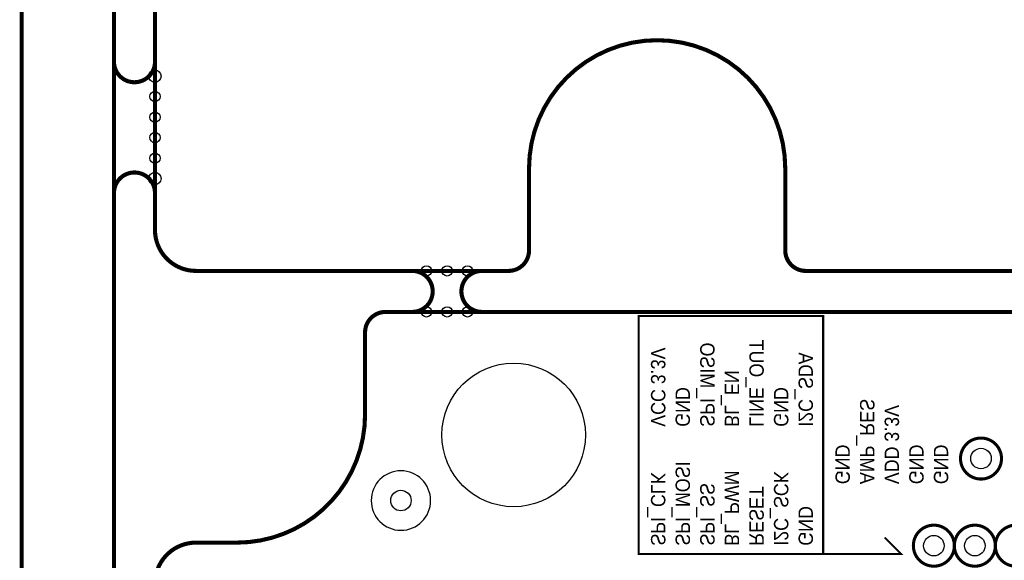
# Model space of a CAD drawing. Extents: x -7 to 124, y -15 to 152.
# Tile 4 of 11: x -7 to 41, y 63 to 89. Entities that reach past the tile are written whole.
import ezdxf

# ---------------------------------------------------------------- set-up
doc = ezdxf.new("R2010")
doc.units = 0
for name, color, linetype in [('BOARD', 6, 'CONTINUOUS'), ('PAD', 52, 'CONTINUOUS'), ('PSR', 200, 'CONTINUOUS'), ('SILK', 120, 'CONTINUOUS')]:
    doc.layers.add(name, color=color, linetype=linetype)

msp = doc.modelspace()

# ---------------------------------------------------------------- linework, layer by layer
at = {"layer": 'BOARD', "const_width": 0.2}
for points in [[(-6.5, 150.0002), (-6.5, 2)], [(0, 129.0002), (0, 79.0001)], [(18.2499, 78.0001), (18.2499, 82.0001)], [(30.75, 78.0001), (30.75, 82.0001)], [(2, 77.0001), (17.2499, 77.0001)], [(105.7498, 77.0001), (31.75, 77.0001)]]:
    msp.add_lwpolyline(points, dxfattribs=at)
for points in [[(-4.5, 0), (-4, 0, 0.414214), (-2, 2), (-2, 129.0002)], [(30.75, 82.0001, 1), (18.2501, 82.0001)], [(-2, 87.5001), (-2, 87.2001, 0.414214), (-1, 86.2001, 0.414214), (0, 87.2001), (0, 87.5001)], [(0, 80.5001), (0, 80.8001, 0.414214), (-1, 81.8001, 0.414214), (-2, 80.8001), (-2, 80.5001)], [(0, 79.0001, 0.414214), (2, 77.0001)], [(17.2499, 77.0001, 0.414214), (18.2499, 78.0001)], [(31.75, 77.0001, -0.414214), (30.75, 78.0001)], [(12.2502, 75.0001), (12.5502, 75.0001, 0.414214), (13.5502, 76.0001, 0.414214), (12.5502, 77.0001), (12.2502, 77.0001)], [(12.2502, 75.0001), (12.5502, 75.0001, 0.414214), (13.5502, 76.0001, 0.414214), (12.5502, 77.0001), (12.2502, 77.0001)], [(16.2502, 77.0001), (15.9502, 77.0001, 0.414214), (14.9502, 76.0001, 0.414214), (15.9502, 75.0001), (16.2502, 75.0001)], [(16.2502, 77.0001), (15.9502, 77.0001, 0.414214), (14.9502, 76.0001, 0.414214), (15.9502, 75.0001), (16.2502, 75.0001)], [(10.2502, 70.0001), (10.2502, 74.0001, -0.414214), (11.2502, 75.0001), (85.25, 75.0001, -0.414214), (86.25, 74.0001), (86.25, 70.0001)], [(4, 63.7499, 0.414214), (10.2502, 70.0001)], [(4, 63.7499), (2, 63.7499, 0.414214), (0, 61.7499), (0, 2, 0.414214), (2, 0), (62.7502, 0, 0.414214), (63.7502, 1), (63.7502, 4.5001)]]:
    msp.add_lwpolyline(points, format="xyb", dxfattribs=at)
at = {"layer": 'PAD'}
for centre, radius in [((0, 86.5001), 0.3), ((0, 85.5001), 0.25), ((0, 84.5001), 0.25), ((0, 83.5001), 0.25), ((0, 82.5001), 0.25), ((0, 81.5001), 0.3), ((13.2502, 77.0001), 0.25), ((14.2502, 77.0001), 0.25), ((15.2502, 77.0001), 0.25), ((13.2502, 75.0001), 0.25), ((14.2502, 75.0001), 0.25), ((15.2502, 75.0001), 0.25), ((17.5, 69), 3.5), ((40.3, 67.85), 0.5), ((12, 65.8), 0.5), ((38, 63.6), 0.5), ((40, 63.6), 0.5)]:
    msp.add_circle(centre, radius, dxfattribs=at)
at = {"layer": 'PSR'}
msp.add_lwpolyline([(13.45, 65.8, 1), (10.55, 65.8, 1)], format="xyb", close=True, dxfattribs=at)
at = {"layer": 'SILK', "const_width": 0.1}
for points in [[(23.6, 74.8), (23.6, 63.2), (32.6, 63.2), (32.6, 74.8), (23.6, 74.8)], [(32.6, 63.2), (36.4, 63.2), (35.6, 64)]]:
    msp.add_lwpolyline(points, dxfattribs=at)
at = {"layer": 'SILK', "const_width": 0.15}
for points in [[(41.3, 67.85, 1), (39.3, 67.85, 1), (41.3, 67.85)], [(39, 63.6, 1), (37, 63.6, 1), (39, 63.6)], [(41, 63.6, 1), (39, 63.6, 1), (41, 63.6)], [(43, 63.6, 1), (41, 63.6, 1), (43, 63.6)]]:
    msp.add_lwpolyline(points, format="xyb", dxfattribs=at)

# ---------------------------------------------------------------- texts
at = {"layer": 'SILK', "text_generation_flag": 2, "width": 0.928571}
for s, p in [('LINE_OUT', (29, 69.4)), ('SPI_MISO', (26.6, 69.4)), ('VCC 3.3V', (24.2, 69.4)), ('I2C_SDA', (31.4, 69.4)), ('BL_EN', (27.8, 69.4)), ('GND', (25.4, 69.4)), ('GND', (30.2, 69.4)), ('AMP_RES', (34.4, 66.6)), ('VDD 3.3V', (35.6, 66.6)), ('GND', (33.2, 66.6)), ('GND', (36.8, 66.6)), ('GND', (38, 66.6)), ('SPI_MOSI', (25.4, 63.6)), ('SPI_CLK', (24.2, 63.6)), ('BL_PWM', (27.8, 63.6)), ('I2C_SCK', (30.2, 63.6)), ('SPI_SS', (26.6, 63.6)), ('RESET', (29, 63.6)), ('GND', (31.4, 63.6))]:
    msp.add_text(s, height=0.7, rotation=270, dxfattribs=at).set_placement(p)

doc.saveas('drawing.dxf')
